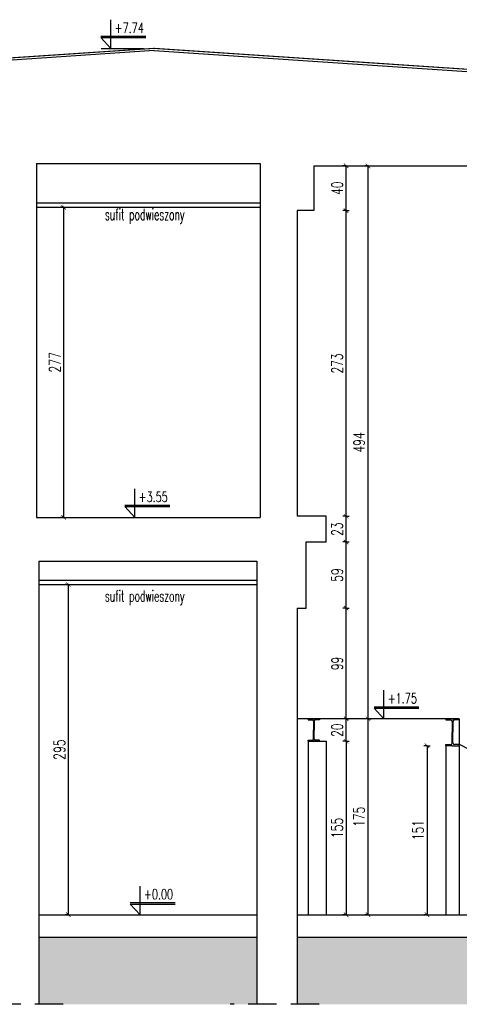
# Model space of a CAD drawing. Extents: x 36663 to 42423, y 7313 to 12123.
# Tile 53 of 54: x 41455 to 41848, y 10766 to 11645. Entities that reach past the tile are written whole.
import ezdxf
from ezdxf.enums import TextEntityAlignment as Align

# ---------------------------------------------------------------- set-up
doc = ezdxf.new("R2010")
doc.units = 0
doc.header["$MEASUREMENT"] = 0
doc.header["$PDMODE"] = 35
doc.header["$PDSIZE"] = 3
doc.linetypes.add('DASHED', pattern=[19.05, 12.7, -6.35])
for name, color, linetype in [('W_hatch', 251, 'Continuous'), ('W_koty', 7, 'Continuous'), ('W_opisy', 2, 'Continuous'), ('W_papa', 40, 'Continuous'), ('W_przekrojowa', 6, 'Continuous'), ('W_stal', 124, 'Continuous'), ('W_suf-pod', 55, 'Continuous'), ('W_widok', 21, 'Continuous'), ('W_wymiary', 1, 'Continuous')]:
    doc.layers.add(name, color=color, linetype=linetype)
doc.styles.add('c20', font='simplex.shx', dxfattribs={"width": 0.7})
doc.dimstyles.new('c20_50', dxfattribs={"dimscale": 0.5, "dimtxt": 20, "dimasz": 8, "dimexe": 1.25, "dimexo": 0.625, "dimgap": 6, "dimtad": 1, "dimdec": 0, "dimrnd": 1, "dimtxsty": 'c20', "dimblk": 'ARCHTICK', "dimcen": 0, "dimse1": 1, "dimse2": 1, "dimclrd": 1, "dimclrt": 2, "dimadec": 0, "dimazin": 0, "dimtfac": 1, "dimtdec": 0, "dimtix": 1, "dimtmove": 1, "dimatfit": 3, "dimldrblk": 'ARCHTICK', "dimfxl": 1.25, "dimarcsym": 0})

# ---------------------------------------------------------------- blocks, each defined once
blk = doc.blocks.new('kota')
at = {"layer": 'W_koty', "color": 1}
for p, q in [((0, 0), (0, 32)), ((-11, 12), (39, 12)), ((-11, 12), (0, 0))]:
    blk.add_line(p, q, dxfattribs=at)
at = {"layer": 'W_koty', "color": 2}
blk.add_line((-11, 13.5), (39, 13.5), dxfattribs=at)
at = {"layer": 'W_koty', "color": 2, "style": 'c20', "width": 0.7, "flags": 4}
for tag, p in [('+', (-8.8, 19.8)), ('0.00', (4.2, 17.2)), ('-', (-8.5, 13.5))]:
    blk.add_attdef(tag, p, '', height=11.3, dxfattribs=at)
blk = doc.blocks.new('_ArchTick')
at = {"color": 2}
for q in [(0, 0.7), (0, -0.7)]:
    blk.add_line((0, 0), q, dxfattribs=at)
at = {"color": 0, "linetype": 'ByBlock', "const_width": 0.15}
blk.add_lwpolyline([(-0.5, -0.5), (0.5, 0.5)], dxfattribs=at)
blk = doc.blocks.new('*D588')
at = {"layer": 'Defpoints', "color": 0, "transparency": 16777216}
for p in [(41472.22, 11140.63), (41498.76, 11140.63), (41472.22, 10845.63)]:
    blk.add_point(p, dxfattribs=at)
at = {"layer": 'W_wymiary', "color": 1, "lineweight": -2, "transparency": 16777216}
blk.add_line((41498.76, 10845.63), (41498.76, 11140.63), dxfattribs=at)
at = {"layer": 'W_wymiary', "color": 1, "lineweight": -2, "transparency": 16777216, "xscale": 4, "yscale": 4, "zscale": 4}
for p, rotation in [((41498.76, 11140.63), 90), ((41498.76, 10845.63), 270)]:
    blk.add_blockref('_ArchTick', p, dxfattribs=dict(at, rotation=rotation))
at = {"layer": 'W_wymiary', "color": 2, "transparency": 16777216, "insert": (41490.76, 10993.13), "char_height": 10, "attachment_point": 5, "rotation": 90, "style": 'c20'}
blk.add_mtext('295', dxfattribs=at)
blk = doc.blocks.new('E200')
for p, q in [((0, 0), (-50, 0)), ((-50, 0), (-50, -8.5)), ((0, 0), (50, 0)), ((50, 0), (50, -8.5)), ((-50, -8.5), (-14.8, -8.5)), ((-2.8, -20.5), (-2.8, -100)), ((2.8, -20.5), (2.8, -100)), ((50, -8.5), (14.8, -8.5)), ((-2.8, -179.5), (-2.8, -100)), ((2.8, -179.5), (2.8, -100)), ((-50, -191.5), (-14.8, -191.5)), ((-50, -200), (-50, -191.5)), ((0, -200), (-50, -200)), ((0, -200), (50, -200)), ((50, -191.5), (14.8, -191.5)), ((50, -200), (50, -191.5))]:
    blk.add_line(p, q)
for centre, start, end in [((-14.8, -20.5), 0, 90), ((14.8, -20.5), 90, 180), ((-14.8, -179.5), 270, 0), ((14.8, -179.5), 180, 270)]:
    blk.add_arc(centre, 12, start, end)
blk = doc.blocks.new('E240')
for p, q in [((0, 0), (-60, 0)), ((-60, 0), (-60, -9.8)), ((0, 0), (60, 0)), ((60, 0), (60, -9.8)), ((-60, -9.8), (-18.1, -9.8)), ((-3.1, -24.8), (-3.1, -120)), ((3.1, -24.8), (3.1, -120)), ((60, -9.8), (18.1, -9.8)), ((-3.1, -215.2), (-3.1, -120)), ((3.1, -215.2), (3.1, -120)), ((-60, -230.2), (-18.1, -230.2)), ((-60, -240), (-60, -230.2)), ((0, -240), (-60, -240)), ((0, -240), (60, -240)), ((60, -230.2), (18.1, -230.2)), ((60, -240), (60, -230.2))]:
    blk.add_line(p, q)
for centre, start, end in [((-18.1, -24.8), 0, 90), ((18.1, -24.8), 90, 180), ((-18.1, -215.2), 270, 0), ((18.1, -215.2), 180, 270)]:
    blk.add_arc(centre, 15, start, end)
blk = doc.blocks.new('*D589')
at = {"layer": 'Defpoints', "color": 0, "transparency": 16777216}
for p in [(41729.22, 11000.63), (41729.22, 10845.63), (41747.02, 10845.63)]:
    blk.add_point(p, dxfattribs=at)
at = {"layer": 'W_wymiary', "color": 1, "lineweight": -2, "transparency": 16777216}
blk.add_line((41747.02, 11000.63), (41747.02, 10845.63), dxfattribs=at)
at = {"layer": 'W_wymiary', "color": 1, "lineweight": -2, "transparency": 16777216, "xscale": 4, "yscale": 4, "zscale": 4}
for p, rotation in [((41747.02, 11000.63), 90), ((41747.02, 10845.63), 270)]:
    blk.add_blockref('_ArchTick', p, dxfattribs=dict(at, rotation=rotation))
at = {"layer": 'W_wymiary', "color": 2, "transparency": 16777216, "insert": (41739.02, 10923.13), "char_height": 10, "attachment_point": 5, "rotation": 90, "style": 'c20'}
blk.add_mtext('155', dxfattribs=at)
blk = doc.blocks.new('*D590')
at = {"layer": 'Defpoints', "color": 0, "transparency": 16777216}
for p in [(41836.22, 10996.63), (41819.34, 10845.63), (41836.22, 10845.63)]:
    blk.add_point(p, dxfattribs=at)
at = {"layer": 'W_wymiary', "color": 1, "lineweight": -2, "transparency": 16777216}
blk.add_line((41819.34, 10996.63), (41819.34, 10845.63), dxfattribs=at)
at = {"layer": 'W_wymiary', "color": 1, "lineweight": -2, "transparency": 16777216, "xscale": 4, "yscale": 4, "zscale": 4}
for p, rotation in [((41819.34, 10996.63), 90), ((41819.34, 10845.63), 270)]:
    blk.add_blockref('_ArchTick', p, dxfattribs=dict(at, rotation=rotation))
at = {"layer": 'W_wymiary', "color": 2, "transparency": 16777216, "insert": (41811.34, 10921.13), "char_height": 10, "attachment_point": 5, "rotation": 90, "style": 'c20'}
blk.add_mtext('151', dxfattribs=at)
blk = doc.blocks.new('*D591')
at = {"layer": 'Defpoints', "color": 0, "transparency": 16777216}
for p in [(41766.61, 11020.63), (41768.72, 11020.63), (41768.72, 10845.63)]:
    blk.add_point(p, dxfattribs=at)
at = {"layer": 'W_wymiary', "color": 1, "lineweight": -2, "transparency": 16777216}
blk.add_line((41766.61, 10845.63), (41766.61, 11020.63), dxfattribs=at)
at = {"layer": 'W_wymiary', "color": 1, "lineweight": -2, "transparency": 16777216, "xscale": 4, "yscale": 4, "zscale": 4}
for p, rotation in [((41766.61, 11020.63), 90), ((41766.61, 10845.63), 270)]:
    blk.add_blockref('_ArchTick', p, dxfattribs=dict(at, rotation=rotation))
at = {"layer": 'W_wymiary', "color": 2, "transparency": 16777216, "insert": (41758.61, 10933.13), "char_height": 10, "attachment_point": 5, "rotation": 90, "style": 'c20'}
blk.add_mtext('175', dxfattribs=at)
blk = doc.blocks.new('*D599')
at = {"layer": 'Defpoints', "color": 0, "transparency": 16777216}
for p in [(41470.22, 11477.63), (41494.63, 11477.63), (41470.22, 11200.63)]:
    blk.add_point(p, dxfattribs=at)
at = {"layer": 'W_wymiary', "color": 1, "lineweight": -2, "transparency": 16777216}
blk.add_line((41494.63, 11200.63), (41494.63, 11477.63), dxfattribs=at)
at = {"layer": 'W_wymiary', "color": 1, "lineweight": -2, "transparency": 16777216, "xscale": 4, "yscale": 4, "zscale": 4}
for p, rotation in [((41494.63, 11477.63), 90), ((41494.63, 11200.63), 270)]:
    blk.add_blockref('_ArchTick', p, dxfattribs=dict(at, rotation=rotation))
at = {"layer": 'W_wymiary', "color": 2, "transparency": 16777216, "insert": (41486.63, 11339.13), "char_height": 10, "attachment_point": 5, "rotation": 90, "style": 'c20'}
blk.add_mtext('277', dxfattribs=at)
blk = doc.blocks.new('*D600')
at = {"layer": 'Defpoints', "color": 0, "transparency": 16777216}
for p in [(41736.39, 11020.63), (41747.02, 11020.63), (41729.22, 11000.63)]:
    blk.add_point(p, dxfattribs=at)
at = {"layer": 'W_wymiary', "color": 1, "lineweight": -2, "transparency": 16777216}
blk.add_line((41747.02, 11000.63), (41747.02, 11020.63), dxfattribs=at)
at = {"layer": 'W_wymiary', "color": 1, "lineweight": -2, "transparency": 16777216, "xscale": 4, "yscale": 4, "zscale": 4}
for p, rotation in [((41747.02, 11020.63), 90), ((41747.02, 11000.63), 270)]:
    blk.add_blockref('_ArchTick', p, dxfattribs=dict(at, rotation=rotation))
at = {"layer": 'W_wymiary', "color": 2, "transparency": 16777216, "insert": (41739.02, 11010.63), "char_height": 10, "attachment_point": 5, "rotation": 90, "style": 'c20'}
blk.add_mtext('20', dxfattribs=at)
blk = doc.blocks.new('*D601')
at = {"layer": 'Defpoints', "color": 0, "transparency": 16777216}
for p in [(41711.22, 11119.63), (41747.02, 11119.63), (41736.39, 11020.63)]:
    blk.add_point(p, dxfattribs=at)
at = {"layer": 'W_wymiary', "color": 1, "lineweight": -2, "transparency": 16777216}
blk.add_line((41747.02, 11020.63), (41747.02, 11119.63), dxfattribs=at)
at = {"layer": 'W_wymiary', "color": 1, "lineweight": -2, "transparency": 16777216, "xscale": 4, "yscale": 4, "zscale": 4}
for p, rotation in [((41747.02, 11119.63), 90), ((41747.02, 11020.63), 270)]:
    blk.add_blockref('_ArchTick', p, dxfattribs=dict(at, rotation=rotation))
at = {"layer": 'W_wymiary', "color": 2, "transparency": 16777216, "insert": (41739.02, 11070.13), "char_height": 10, "attachment_point": 5, "rotation": 90, "style": 'c20'}
blk.add_mtext('99', dxfattribs=at)
blk = doc.blocks.new('*D602')
at = {"layer": 'Defpoints', "color": 0, "transparency": 16777216}
for p in [(41720.22, 11178.63), (41747.02, 11178.63), (41711.22, 11119.63)]:
    blk.add_point(p, dxfattribs=at)
at = {"layer": 'W_wymiary', "color": 1, "lineweight": -2, "transparency": 16777216}
blk.add_line((41747.02, 11119.63), (41747.02, 11178.63), dxfattribs=at)
at = {"layer": 'W_wymiary', "color": 1, "lineweight": -2, "transparency": 16777216, "xscale": 4, "yscale": 4, "zscale": 4}
for p, rotation in [((41747.02, 11178.63), 90), ((41747.02, 11119.63), 270)]:
    blk.add_blockref('_ArchTick', p, dxfattribs=dict(at, rotation=rotation))
at = {"layer": 'W_wymiary', "color": 2, "transparency": 16777216, "insert": (41739.02, 11149.13), "char_height": 10, "attachment_point": 5, "rotation": 90, "style": 'c20'}
blk.add_mtext('59', dxfattribs=at)
blk = doc.blocks.new('*D603')
at = {"layer": 'Defpoints', "color": 0, "transparency": 16777216}
for p in [(41720.22, 11201.63), (41747.02, 11201.63), (41720.22, 11178.63)]:
    blk.add_point(p, dxfattribs=at)
at = {"layer": 'W_wymiary', "color": 1, "lineweight": -2, "transparency": 16777216}
blk.add_line((41747.02, 11178.63), (41747.02, 11201.63), dxfattribs=at)
at = {"layer": 'W_wymiary', "color": 1, "lineweight": -2, "transparency": 16777216, "xscale": 4, "yscale": 4, "zscale": 4}
for p, rotation in [((41747.02, 11201.63), 90), ((41747.02, 11178.63), 270)]:
    blk.add_blockref('_ArchTick', p, dxfattribs=dict(at, rotation=rotation))
at = {"layer": 'W_wymiary', "color": 2, "transparency": 16777216, "insert": (41739.02, 11190.13), "char_height": 10, "attachment_point": 5, "rotation": 90, "style": 'c20'}
blk.add_mtext('23', dxfattribs=at)
blk = doc.blocks.new('*D604')
at = {"layer": 'Defpoints', "color": 0, "transparency": 16777216}
for p in [(41718.22, 11474.63), (41747.02, 11474.63), (41720.22, 11201.63)]:
    blk.add_point(p, dxfattribs=at)
at = {"layer": 'W_wymiary', "color": 1, "lineweight": -2, "transparency": 16777216}
blk.add_line((41747.02, 11201.63), (41747.02, 11474.63), dxfattribs=at)
at = {"layer": 'W_wymiary', "color": 1, "lineweight": -2, "transparency": 16777216, "xscale": 4, "yscale": 4, "zscale": 4}
for p, rotation in [((41747.02, 11474.63), 90), ((41747.02, 11201.63), 270)]:
    blk.add_blockref('_ArchTick', p, dxfattribs=dict(at, rotation=rotation))
at = {"layer": 'W_wymiary', "color": 2, "transparency": 16777216, "insert": (41739.02, 11338.13), "char_height": 10, "attachment_point": 5, "rotation": 90, "style": 'c20'}
blk.add_mtext('273', dxfattribs=at)
blk = doc.blocks.new('*D605')
at = {"layer": 'Defpoints', "color": 0, "transparency": 16777216}
for p in [(41718.22, 11514.63), (41747.02, 11514.63), (41718.22, 11474.63)]:
    blk.add_point(p, dxfattribs=at)
at = {"layer": 'W_wymiary', "color": 1, "lineweight": -2, "transparency": 16777216}
blk.add_line((41747.02, 11474.63), (41747.02, 11514.63), dxfattribs=at)
at = {"layer": 'W_wymiary', "color": 1, "lineweight": -2, "transparency": 16777216, "xscale": 4, "yscale": 4, "zscale": 4}
for p, rotation in [((41747.02, 11514.63), 90), ((41747.02, 11474.63), 270)]:
    blk.add_blockref('_ArchTick', p, dxfattribs=dict(at, rotation=rotation))
at = {"layer": 'W_wymiary', "color": 2, "transparency": 16777216, "insert": (41739.02, 11494.63), "char_height": 10, "attachment_point": 5, "rotation": 90, "style": 'c20'}
blk.add_mtext('40', dxfattribs=at)
blk = doc.blocks.new('*D606')
at = {"layer": 'Defpoints', "color": 0, "transparency": 16777216}
for p in [(41766.61, 11514.63), (41783.41, 11514.63), (41768.72, 11020.63)]:
    blk.add_point(p, dxfattribs=at)
at = {"layer": 'W_wymiary', "color": 1, "lineweight": -2, "transparency": 16777216}
blk.add_line((41766.61, 11020.63), (41766.61, 11514.63), dxfattribs=at)
at = {"layer": 'W_wymiary', "color": 1, "lineweight": -2, "transparency": 16777216, "xscale": 4, "yscale": 4, "zscale": 4}
for p, rotation in [((41766.61, 11514.63), 90), ((41766.61, 11020.63), 270)]:
    blk.add_blockref('_ArchTick', p, dxfattribs=dict(at, rotation=rotation))
at = {"layer": 'W_wymiary', "color": 2, "transparency": 16777216, "insert": (41758.61, 11267.63), "char_height": 10, "attachment_point": 5, "rotation": 90, "style": 'c20'}
blk.add_mtext('494', dxfattribs=at)
blk = doc.blocks.new('*D572')
at = {"layer": 'Defpoints', "color": 0, "transparency": 16777216}
for p in [(40783.74, 11619.63), (41575.22, 11619.63), (40826.22, 11569.63)]:
    blk.add_point(p, dxfattribs=at)
at = {"layer": 'W_wymiary', "color": 1, "lineweight": -2, "transparency": 16777216}
blk.add_line((40783.74, 11569.63), (40783.74, 11619.63), dxfattribs=at)
at = {"layer": 'W_wymiary', "color": 1, "lineweight": -2, "transparency": 16777216, "xscale": 4, "yscale": 4, "zscale": 4}
for p, rotation in [((40783.74, 11619.63), 90), ((40783.74, 11569.63), 270)]:
    blk.add_blockref('_ArchTick', p, dxfattribs=dict(at, rotation=rotation))
at = {"layer": 'W_wymiary', "color": 2, "transparency": 16777216, "insert": (40775.74, 11594.63), "char_height": 10, "attachment_point": 5, "rotation": 90, "style": 'c20'}
blk.add_mtext('50', dxfattribs=at)
blk = doc.blocks.new('*D573')
at = {"layer": 'Defpoints', "color": 0, "transparency": 16777216}
for p in [(40762.15, 11619.63), (41575.22, 11619.63), (40806.22, 10843.63)]:
    blk.add_point(p, dxfattribs=at)
at = {"layer": 'W_wymiary', "color": 1, "lineweight": -2, "transparency": 16777216}
blk.add_line((40762.15, 10843.63), (40762.15, 11619.63), dxfattribs=at)
at = {"layer": 'W_wymiary', "color": 1, "lineweight": -2, "transparency": 16777216, "xscale": 4, "yscale": 4, "zscale": 4}
for p, rotation in [((40762.15, 11619.63), 90), ((40762.15, 10843.63), 270)]:
    blk.add_blockref('_ArchTick', p, dxfattribs=dict(at, rotation=rotation))
at = {"layer": 'W_wymiary', "color": 2, "transparency": 16777216, "insert": (40754.15, 11231.63), "char_height": 10, "attachment_point": 5, "rotation": 90, "style": 'c20'}
blk.add_mtext('776', dxfattribs=at)
blk = doc.blocks.new('*D575')
at = {"layer": 'Defpoints', "color": 0, "transparency": 16777216}
for p in [(41575.22, 11619.63), (42373.51, 11619.63), (42324.22, 11569.63)]:
    blk.add_point(p, dxfattribs=at)
at = {"layer": 'W_wymiary', "color": 1, "lineweight": -2, "transparency": 16777216}
blk.add_line((42373.51, 11569.63), (42373.51, 11619.63), dxfattribs=at)
at = {"layer": 'W_wymiary', "color": 1, "lineweight": -2, "transparency": 16777216, "xscale": 4, "yscale": 4, "zscale": 4}
for p, rotation in [((42373.51, 11619.63), 90), ((42373.51, 11569.63), 270)]:
    blk.add_blockref('_ArchTick', p, dxfattribs=dict(at, rotation=rotation))
at = {"layer": 'W_wymiary', "color": 2, "transparency": 16777216, "insert": (42365.51, 11594.63), "char_height": 10, "attachment_point": 5, "rotation": 90, "style": 'c20'}
blk.add_mtext('50', dxfattribs=at)
blk = doc.blocks.new('*D576')
at = {"layer": 'Defpoints', "color": 0, "transparency": 16777216}
for p in [(41575.22, 11619.63), (42399.23, 11619.63), (42324.22, 10845.63)]:
    blk.add_point(p, dxfattribs=at)
at = {"layer": 'W_wymiary', "color": 1, "lineweight": -2, "transparency": 16777216}
blk.add_line((42399.23, 10845.63), (42399.23, 11619.63), dxfattribs=at)
at = {"layer": 'W_wymiary', "color": 1, "lineweight": -2, "transparency": 16777216, "xscale": 4, "yscale": 4, "zscale": 4}
for p, rotation in [((42399.23, 11619.63), 90), ((42399.23, 10845.63), 270)]:
    blk.add_blockref('_ArchTick', p, dxfattribs=dict(at, rotation=rotation))
at = {"layer": 'W_wymiary', "color": 2, "transparency": 16777216, "insert": (42391.23, 11232.63), "char_height": 10, "attachment_point": 5, "rotation": 90, "style": 'c20'}
blk.add_mtext('774', dxfattribs=at)

msp = doc.modelspace()

# ---------------------------------------------------------------- hatches: boundary and pattern name
at = {"layer": 'W_hatch'}
h = msp.add_hatch(dxfattribs=at)
h.set_pattern_fill('EARTH', color=256, scale=99, angle=45, style=0)
h.set_pattern_definition([(45, (40714.06, 10765.628), (4e-15, 35.0018), [24.75, -24.75]), (45, (40707.498, 10772.19), (4e-15, 35.0018), [24.75, -24.75]), (45, (40700.936, 10778.753), (4e-15, 35.0018), [24.75, -24.75]), (135, (40700.936, 10783.129), (-35.0018, 7e-15), [24.75, -24.75]), (135, (40707.498, 10789.691), (-35.0018, 7e-15), [24.75, -24.75]), (135, (40714.06, 10796.254), (-35.0018, 7e-15), [24.75, -24.75])])
h.paths.add_polyline_path([(42285.22, 10825.63), (41703.22, 10825.63), (41703.22, 10765.63), (42285.22, 10765.63)])
h.paths.add_polyline_path([(41667.22, 10825.63), (41472.22, 10825.63), (41472.22, 10765.63), (41667.22, 10765.63)])
h.paths.add_polyline_path([(41435.22, 10825.63), (40858.22, 10825.63), (40858.22, 10765.63), (41435.22, 10765.63)])
h.paths.add_polyline_path([(40826.22, 10843.63), (40714.06, 10843.63), (40714.06, 10765.63), (40826.22, 10765.63)])

# ---------------------------------------------------------------- linework, layer by layer
at = {"linetype": 'DASHED', "ltscale": 2}
for p, q in [((41494.22, 10765.63), (41414.51, 10765.63)), ((41723.03, 10765.63), (41643.33, 10765.63))]:
    msp.add_line(p, q, dxfattribs=at)
at = {"layer": 'W_koty'}
msp.add_line((41528.1, 11619.63), (41565.95, 11619.63), dxfattribs=at)
at = {"layer": 'W_papa', "linetype": 'DASHED', "const_width": 1}
msp.add_lwpolyline([(42324.22, 11569.63), (41575.22, 11619.63), (40826.22, 11569.63)], dxfattribs=at)
at = {"layer": 'W_przekrojowa'}
for p, q in [((41575.36, 11617.63), (40826.22, 11567.62)), ((41575.09, 11617.63), (42324.22, 11567.62)), ((41470.22, 11516.63), (41670.22, 11516.63)), ((41470.22, 11516.63), (41470.22, 11200.63)), ((41670.22, 11516.63), (41670.22, 11200.63)), ((41718.22, 11514.63), (42274.22, 11514.63)), ((41718.22, 11514.63), (41718.22, 11474.63)), ((41703.22, 11474.63), (41703.22, 11201.63)), ((41718.22, 11474.63), (41703.22, 11474.63)), ((41470.22, 11200.63), (41670.22, 11200.63)), ((41729.22, 11201.63), (41703.22, 11201.63)), ((41729.22, 11178.63), (41729.22, 11201.63)), ((41711.22, 11119.63), (41711.22, 11178.63)), ((41711.22, 11178.63), (41729.22, 11178.63)), ((41472.22, 11161.63), (41472.22, 10765.63)), ((41472.22, 11161.63), (41667.22, 11161.63)), ((41667.22, 11161.63), (41667.22, 10765.63)), ((41703.22, 11119.63), (41703.22, 10765.63)), ((41703.22, 11119.63), (41711.22, 11119.63)), ((41472.22, 10845.63), (41667.22, 10845.63)), ((41703.22, 10845.63), (42285.22, 10845.63)), ((41472.22, 10825.63), (41667.22, 10825.63)), ((41703.22, 10825.63), (42285.22, 10825.63))]:
    msp.add_line(p, q, dxfattribs=at)
at = {"layer": 'W_stal'}
for p, q in [((41848.22, 11020.63), (41703.22, 11020.63)), ((41848.22, 11020.63), (41848.22, 10997.61)), ((41848.22, 10998.04), (42138.93, 10845.42))]:
    msp.add_line(p, q, dxfattribs=at)
at = {"layer": 'W_suf-pod'}
for p, q in [((41470.22, 11481.63), (41670.22, 11481.63)), ((41470.22, 11477.63), (41670.22, 11477.63)), ((41472.22, 11144.63), (41667.22, 11144.63)), ((41472.22, 11140.63), (41667.22, 11140.63))]:
    msp.add_line(p, q, dxfattribs=at)
at = {"layer": 'W_widok'}
for p, q in [((41713.22, 11000.63), (41713.22, 10845.63)), ((41713.22, 11000.63), (41729.22, 11000.63)), ((41729.22, 11000.63), (41729.22, 10845.63)), ((41836.22, 10996.63), (41836.22, 10845.63)), ((41848.22, 10996.63), (41848.22, 10845.63))]:
    msp.add_line(p, q, dxfattribs=at)

# ---------------------------------------------------------------- block references
at = {"layer": 'W_koty'}
ref = msp.add_blockref('kota', (41536.71, 11619.63), dxfattribs=dict(at, xscale=0.8, yscale=0.8, zscale=0.8, rotation=1.270800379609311e-06))
ref.add_attrib('0.00', '+7.74', (41540.1, 11633.41), dxfattribs={"color": 2, "height": 9.072, "rotation": 0, "style": 'c20', "width": 0.7, "flags": 4})
ref = msp.add_blockref('kota', (41558.14, 11200.63), dxfattribs=dict(at, xscale=0.8, yscale=0.8, zscale=0.8, rotation=1.270800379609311e-06))
ref.add_attrib('0.00', '+3.55', (41561.52, 11214.41), dxfattribs={"color": 2, "height": 9.072, "rotation": 0, "style": 'c20', "width": 0.7, "flags": 4})
ref = msp.add_blockref('kota', (41780.85, 11020.63), dxfattribs=dict(at, xscale=0.8, yscale=0.8, zscale=0.8, rotation=1.270800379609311e-06))
ref.add_attrib('0.00', '+1.75', (41784.23, 11034.41), dxfattribs={"color": 2, "height": 9.072, "rotation": 0, "style": 'c20', "width": 0.7, "flags": 4})
ref = msp.add_blockref('kota', (41562.9, 10845.63), dxfattribs=dict(at, xscale=0.8, yscale=0.8, zscale=0.8, rotation=1.270800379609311e-06))
ref.add_attrib('0.00', '+0.00', (41566.28, 10859.41), dxfattribs={"color": 2, "height": 9.072, "rotation": 0, "style": 'c20', "width": 0.7, "flags": 4})
at = {"layer": 'W_stal', "xscale": 0.1, "yscale": 0.1, "zscale": 0.1}
for name, p in [('E200', (41718.22, 11020.63)), ('E240', (41842.22, 11020.63))]:
    msp.add_blockref(name, p, dxfattribs=at)

# ---------------------------------------------------------------- texts
at = {"layer": 'W_opisy', "style": 'c20', "width": 0.6}
for p in [(41567.02, 11471.18), (41567.02, 11130.43)]:
    msp.add_text('sufit podwieszony', height=10, dxfattribs=at).set_placement(p, align=Align.MIDDLE_CENTER)

# ---------------------------------------------------------------- dimensions: what is measured, and where the dimension line sits
at = {"layer": 'W_wymiary'}
for base, p1, p2, picture, middle in [((40762.15, 11619.63), (40806.22, 10843.63), (41575.22, 11619.63), '*D573', (40754.15, 11231.63)), ((40783.74, 11619.63), (40826.22, 11569.63), (41575.22, 11619.63), '*D572', (40775.74, 11594.63)), ((42373.51, 11619.63), (42324.22, 11569.63), (41575.22, 11619.63), '*D575', (42365.51, 11594.63)), ((42399.23, 11619.63), (42324.22, 10845.63), (41575.22, 11619.63), '*D576', (42391.23, 11232.63)), ((41747.02, 11514.63), (41718.22, 11474.63), (41718.22, 11514.63), '*D605', (41739.02, 11494.63)), ((41766.61, 11514.63), (41768.72, 11020.63), (41783.41, 11514.63), '*D606', (41758.61, 11267.63)), ((41494.63, 11477.63), (41470.22, 11200.63), (41470.22, 11477.63), '*D599', (41486.63, 11339.13)), ((41747.02, 11474.63), (41720.22, 11201.63), (41718.22, 11474.63), '*D604', (41739.02, 11338.13)), ((41747.02, 11201.63), (41720.22, 11178.63), (41720.22, 11201.63), '*D603', (41739.02, 11190.13)), ((41747.02, 11178.63), (41711.22, 11119.63), (41720.22, 11178.63), '*D602', (41739.02, 11149.13)), ((41498.76, 11140.63), (41472.22, 10845.63), (41472.22, 11140.63), '*D588', (41490.76, 10993.13)), ((41747.02, 11119.63), (41736.39, 11020.63), (41711.22, 11119.63), '*D601', (41739.02, 11070.13)), ((41747.02, 11020.63), (41729.22, 11000.63), (41736.39, 11020.63), '*D600', (41739.02, 11010.63)), ((41766.61, 11020.63), (41768.72, 10845.63), (41768.72, 11020.63), '*D591', (41758.61, 10933.13)), ((41747.02, 10845.63), (41729.22, 11000.63), (41729.22, 10845.63), '*D589', (41739.02, 10923.13)), ((41819.34, 10845.63), (41836.22, 10996.63), (41836.22, 10845.63), '*D590', (41811.34, 10921.13))]:
    dim = msp.add_linear_dim(base=base, p1=p1, p2=p2, angle=90, dimstyle='c20_50', dxfattribs=at)
    dim.commit()
    dim.dimension.update_dxf_attribs({"geometry": picture, "text_midpoint": middle})

doc.saveas('drawing.dxf')
